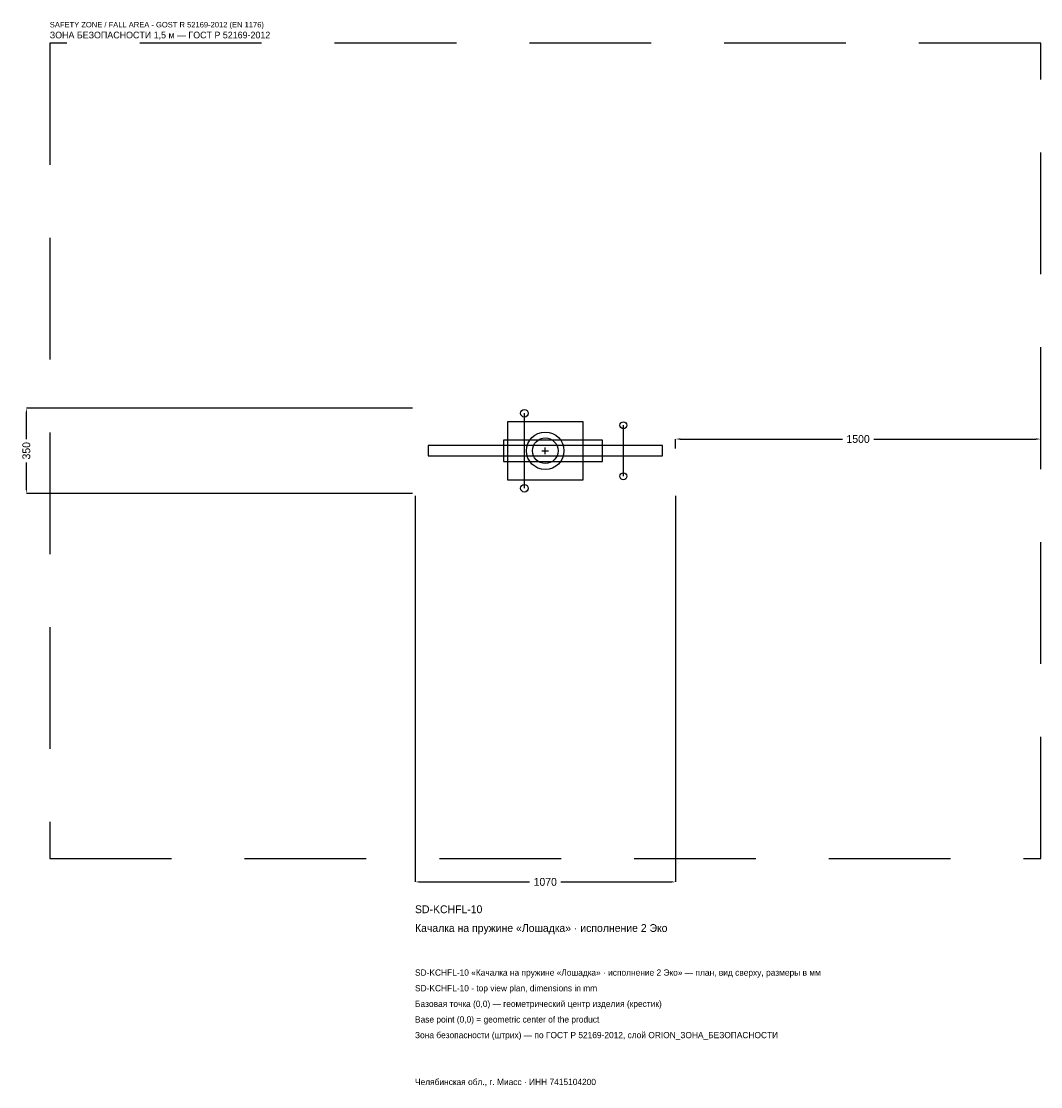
# Model space of a CAD drawing. Header units: metres. Extents: x -2152 to 2035, y -2613 to 1764.
import ezdxf

# ---------------------------------------------------------------- set-up
doc = ezdxf.new("R2010")
doc.units = ezdxf.units.M
doc.linetypes.add('DASHED', pattern=[800, 500, -300])
for name, color, linetype in [('ORION_ДАННЫЕ', 3, 'Continuous'), ('ORION_ЗОНА_БЕЗОПАСНОСТИ', 1, 'Continuous'), ('ORION_КОНТУР', 7, 'Continuous'), ('ORION_РАЗМЕРЫ', 8, 'Continuous')]:
    doc.layers.add(name, color=color, linetype=linetype)
doc.dimstyles.new('ORION', dxfattribs={"dimtxt": 32.1, "dimasz": 19.26, "dimexe": 1.25, "dimexo": 9.63, "dimtad": 1, "dimdec": 0, "dimcen": 2.5, "dimazin": 3, "dimtfac": 1, "dimtmove": 0, "dimatfit": 3, "dimarcsym": 0})

# ---------------------------------------------------------------- blocks, each defined once
blk = doc.blocks.new('_CLOSEDFILLED')
at = {"color": 0, "linetype": 'BYBLOCK'}
blk.add_solid([(-1, 0.16), (0, 0), (-1, -0.16)], dxfattribs=at)
blk = doc.blocks.new('*D1')
for p, q in [((-535, -184.63), (-535, -1771.3)), ((535, -184.63), (535, -1771.3)), ((-515.74, -1771.3), (-64.2, -1771.3)), ((64.2, -1771.3), (515.74, -1771.3))]:
    blk.add_line(p, q)
at = {"layer": 'Defpoints'}
for p in [(-535, -175), (535, -175), (-535, -1771.3)]:
    blk.add_point(p, dxfattribs=at)
at = {"layer": 'ORION_РАЗМЕРЫ', "xscale": 19.26, "yscale": 19.26, "rotation": 180}
blk.add_blockref('_CLOSEDFILLED', (-535, -1771.3), dxfattribs=at)
at = {"layer": 'ORION_РАЗМЕРЫ', "xscale": 19.26, "yscale": 19.26}
blk.add_blockref('_CLOSEDFILLED', (535, -1771.3), dxfattribs=at)
at = {"layer": 'ORION_РАЗМЕРЫ', "insert": (0, -1771.3), "char_height": 32.1, "attachment_point": 5}
blk.add_mtext('1070', dxfattribs=at)
blk = doc.blocks.new('*D2')
for p, q in [((-544.63, 175), (-2131.3, 175)), ((-2131.3, 48.15), (-2131.3, 155.74)), ((-2131.3, -155.74), (-2131.3, -48.15)), ((-544.63, -175), (-2131.3, -175))]:
    blk.add_line(p, q)
at = {"layer": 'Defpoints'}
for p in [(-535, 175), (-2131.3, -175), (-535, -175)]:
    blk.add_point(p, dxfattribs=at)
at = {"layer": 'ORION_РАЗМЕРЫ', "xscale": 19.26, "yscale": 19.26}
for p, rotation in [((-2131.3, 175), 90), ((-2131.3, -175), 270)]:
    blk.add_blockref('_CLOSEDFILLED', p, dxfattribs=dict(at, rotation=rotation))
at = {"layer": 'ORION_РАЗМЕРЫ', "insert": (-2131.3, 0), "char_height": 32.1, "attachment_point": 5, "rotation": 90}
blk.add_mtext('350', dxfattribs=at)
blk = doc.blocks.new('*D3')
for p, q in [((535, 9.63), (535, 48.15)), ((554.26, 48.15), (1220.8, 48.15)), ((1349.2, 48.15), (2015.74, 48.15)), ((2035, 9.63), (2035, 48.15))]:
    blk.add_line(p, q)
at = {"layer": 'Defpoints'}
for p in [(535, 48.15), (535, 0), (2035, 0)]:
    blk.add_point(p, dxfattribs=at)
at = {"layer": 'ORION_РАЗМЕРЫ', "xscale": 19.26, "yscale": 19.26, "rotation": 180}
blk.add_blockref('_CLOSEDFILLED', (535, 48.15), dxfattribs=at)
at = {"layer": 'ORION_РАЗМЕРЫ', "xscale": 19.26, "yscale": 19.26}
blk.add_blockref('_CLOSEDFILLED', (2035, 48.15), dxfattribs=at)
at = {"layer": 'ORION_РАЗМЕРЫ', "insert": (1285, 48.15), "char_height": 32.1, "attachment_point": 5}
blk.add_mtext('1500', dxfattribs=at)
blk = doc.blocks.new('ОРИОН SD-KCHFL-10 Качалка на пружине Лошадка · исполнение 2 Эко')
at = {"layer": 'ORION_ЗОНА_БЕЗОПАСНОСТИ', "linetype": 'DASHED'}
blk.add_lwpolyline([(-2035, -1675), (2035, -1675), (2035, 1675), (-2035, 1675)], close=True, dxfattribs=at)
at = {"layer": 'ORION_КОНТУР'}
for p, q in [((-85.6, -154), (-85.6, 154)), ((321, -105), (321, 105))]:
    blk.add_line(p, q, dxfattribs=at)
for points in [[(-155.15, -119), (155.15, -119), (155.15, 119), (-155.15, 119)], [(-481.5, -21), (481.5, -21), (481.5, 21), (-481.5, 21)], [(-171.2, -43.75), (235.4, -43.75), (235.4, 43.75), (-171.2, 43.75)]]:
    blk.add_lwpolyline(points, close=True, dxfattribs=at)
for centre, radius in [((-85.6, 154), 15.75), ((321, 105), 14), ((0, 0), 77), ((0, 0), 52.5), ((321, -105), 14), ((-85.6, -154), 15.75)]:
    blk.add_circle(centre, radius, dxfattribs=at)
at = {"layer": 'ORION_РАЗМЕРЫ'}
for p, q in [((-14, 0), (14, 0)), ((0, -14), (0, 14))]:
    blk.add_line(p, q, dxfattribs=at)
at = {"layer": 'ORION_ДАННЫЕ'}
for tag, p in [('АРТИКУЛ', (-535, -1899.7)), ('НАИМЕНОВАНИЕ', (-535, -1976.74))]:
    blk.add_attdef(tag, p, '', height=32.1, dxfattribs=at)
at = {"layer": 'ORION_ДАННЫЕ', "flags": 1}
for tag, p in [('ПРОИЗВОДИТЕЛЬ', (-535, -2053.78)), ('ТЕЛЕФОН', (-535, -2130.82)), ('САЙТ', (-535, -2284.9)), ('АДРЕС', (-535, -2361.94)), ('РЕКВИЗИТЫ', (-535, -2438.98)), ('ГАБАРИТЫ', (-535, -2516.02)), ('ЗОНА_БЕЗОПАСНОСТИ', (-535, -2593.06))]:
    blk.add_attdef(tag, p, '', height=32.1, dxfattribs=at)
at = {"layer": 'ORION_ЗОНА_БЕЗОПАСНОСТИ', "color": 1}
for s, height, p in [('SAFETY ZONE / FALL AREA - GOST R 52169-2012 (EN 1176)', 22.47, (-2035, 1739.2)), ('ЗОНА БЕЗОПАСНОСТИ 1,5 м — ГОСТ Р 52169-2012', 27.285, (-2035, 1694.26))]:
    blk.add_text(s, height=height, dxfattribs=at).set_placement(p)
at = {"layer": 'ORION_РАЗМЕРЫ'}
dim = blk.add_linear_dim(base=(-2131.3, -175), p1=(-535, -175), p2=(-535, 175), angle=90, dimstyle='ORION', dxfattribs=at)
dim.commit()
dim.dimension.update_dxf_attribs({"geometry": '*D2', "text_midpoint": (-2131.3, 0)})
for base, p1, p2, picture, middle in [((535, 48.15), (535, 0), (2035, 0), '*D3', (1285, 48.15)), ((-535, -1771.3), (-535, -175), (535, -175), '*D1', (0, -1771.3))]:
    dim = blk.add_linear_dim(base=base, p1=p1, p2=p2, dimstyle='ORION', dxfattribs=at)
    dim.commit()
    dim.dimension.update_dxf_attribs({"geometry": picture, "text_midpoint": middle})

msp = doc.modelspace()

# ---------------------------------------------------------------- block references
msp.add_blockref('ОРИОН SD-KCHFL-10 Качалка на пружине Лошадка · исполнение 2 Эко', (0, 0)).add_auto_attribs({'АРТИКУЛ': 'SD-KCHFL-10', 'НАИМЕНОВАНИЕ': 'Качалка на пружине «Лошадка» · исполнение 2 Эко'})

# ---------------------------------------------------------------- texts
at = {"layer": 'ORION_ДАННЫЕ', "color": 3}
for s, p in [('SD-KCHFL-10 «Качалка на пружине «Лошадка» · исполнение 2 Эко» — план, вид сверху, размеры в мм', (-535, -2156.5)), ('SD-KCHFL-10 - top view plan, dimensions in mm', (-535, -2220.7)), ('Челябинская обл., г. Миасс · ИНН 7415104200', (-535, -2605.9))]:
    msp.add_text(s, height=25.68, dxfattribs=at).set_placement(p)
at = {"layer": 'ORION_ДАННЫЕ', "color": 7}
for s, p in [('Базовая точка (0,0) — геометрический центр изделия (крестик)', (-535, -2284.9)), ('Base point (0,0) = geometric center of the product', (-535, -2349.1))]:
    msp.add_text(s, height=25.68, dxfattribs=at).set_placement(p)
at = {"layer": 'ORION_ДАННЫЕ', "color": 1}
msp.add_text('Зона безопасности (штрих) — по ГОСТ Р 52169-2012, слой ORION_ЗОНА_БЕЗОПАСНОСТИ', height=25.68, dxfattribs=at).set_placement((-535, -2413.3))

doc.saveas('drawing.dxf')
